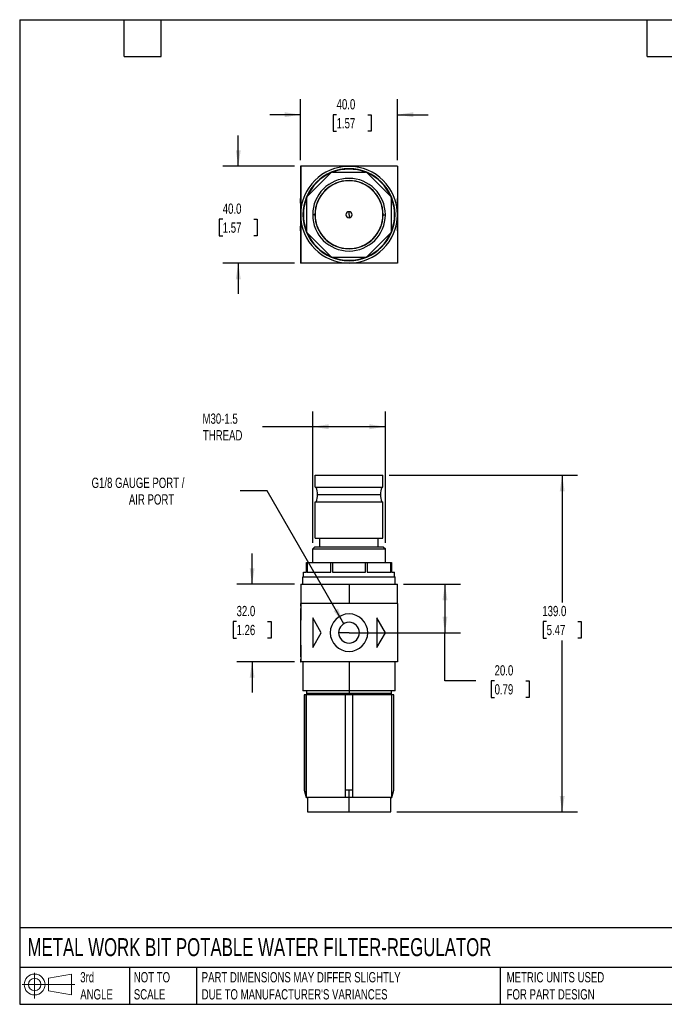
# Model space of a CAD drawing. Header units: millimetres. Extents: x 13 to 546, y 13 to 419.
# Tile 1 of 2: x 13 to 279, y 13 to 419. Entities that reach past the tile are written whole.
import ezdxf

# ---------------------------------------------------------------- set-up
doc = ezdxf.new("R2010")
doc.units = ezdxf.units.MM
doc.header["$LTSCALE"] = 2
doc.linetypes.add('SLD-Solid', pattern=[0])
doc.layers.add('DIMENSIONS', color=140, linetype='SLD-Solid', lineweight=25)
doc.layers.add('TEXT', color=140, linetype='SLD-Solid', lineweight=25)
doc.layers.add('SLD-DEFPOINTS', color=7, linetype='Continuous')
doc.styles.add('SLDTEXTSTYLE0', font='TXT', dxfattribs={"width": 0.7})
doc.dimstyles.new('SLDDIMSTYLE0', dxfattribs={"dimtxt": 4.316016, "dimasz": 6.604, "dimexe": 0, "dimexo": 0.0625, "dimgap": 1.079004, "dimtad": 0, "dimtih": 1, "dimtoh": 1, "dimdec": 1, "dimrnd": 1e-09, "dimzin": 12, "dimdsep": 46, "dimtxsty": 'SLDTEXTSTYLE0', "dimsah": 1, "dimcen": 0.09, "dimadec": 0, "dimazin": 3, "dimtfac": 1, "dimtdec": 1, "dimtofl": 0, "dimtmove": 0, "dimatfit": 3, "dimfxl": 0, "dimfrac": 2, "dimtolj": 1, "dimtzin": 12, "dimarcsym": 0})
doc.dimstyles.new('SLDDIMSTYLE1', dxfattribs={"dimtxt": 4.316016, "dimasz": 6.604, "dimexe": 0, "dimexo": 0.0625, "dimgap": 1.079004, "dimtad": 0, "dimtih": 1, "dimtoh": 1, "dimdec": 1, "dimrnd": 1e-09, "dimzin": 4, "dimdsep": 46, "dimtxsty": 'SLDTEXTSTYLE0', "dimsah": 1, "dimcen": 0.09, "dimadec": 0, "dimazin": 1, "dimtfac": 1, "dimtdec": 1, "dimtmove": 0, "dimatfit": 0, "dimfxl": 0, "dimfrac": 2, "dimtolj": 1, "dimtzin": 12, "dimarcsym": 0})
doc.dimstyles.new('SLDDIMSTYLE2', dxfattribs={"dimtxt": 4.316016, "dimasz": 6.604, "dimexe": 0, "dimexo": 0.0625, "dimgap": 1.079004, "dimtad": 0, "dimtih": 1, "dimtoh": 1, "dimdec": 1, "dimrnd": 1e-09, "dimzin": 4, "dimdsep": 46, "dimtxsty": 'SLDTEXTSTYLE0', "dimsah": 1, "dimcen": 0.09, "dimadec": 0, "dimazin": 1, "dimtfac": 1, "dimtdec": 1, "dimtofl": 0, "dimtmove": 0, "dimatfit": 3, "dimfxl": 0, "dimfrac": 2, "dimtolj": 1, "dimtzin": 12, "dimarcsym": 0})
doc.dimstyles.new('SLDDIMSTYLE3', dxfattribs={"dimtxt": 4.316016, "dimasz": 6.604, "dimexe": 0, "dimexo": 0.0625, "dimgap": 1.079004, "dimtad": 0, "dimtih": 1, "dimtoh": 1, "dimdec": 1, "dimrnd": 1e-09, "dimzin": 12, "dimdsep": 46, "dimtxsty": 'SLDTEXTSTYLE0', "dimsah": 1, "dimcen": 0, "dimadec": 0, "dimazin": 3, "dimtfac": 1, "dimtdec": 1, "dimtofl": 0, "dimtmove": 0, "dimatfit": 3, "dimfxl": 0, "dimfrac": 2, "dimtolj": 1, "dimtzin": 12, "dimarcsym": 0})

# ---------------------------------------------------------------- blocks, each defined once
blk = doc.blocks.new('Block11')
at = {"color": 7, "linetype": 'SLD-Solid', "lineweight": 18}
for p, q in [((5.18, 10.62), (5.18, 0)), ((10.96, 8.33), (20.35, 10.06)), ((10.96, 3.19), (10.96, 8.33)), ((20.35, 10.06), (20.35, 1.46)), ((0, 5.76), (21.75, 5.76)), ((10.96, 3.19), (20.35, 1.46))]:
    blk.add_line(p, q, dxfattribs=at)
for radius in [4.3, 2.57]:
    blk.add_circle((5.18, 5.76), radius, dxfattribs=at)
blk = doc.blocks.new('Block12')
at = {"layer": 'SLD-DEFPOINTS'}
blk.add_blockref('Block11', (0, 0), dxfattribs=at)
blk = doc.blocks.new('_D')
at = {"layer": 'DIMENSIONS'}
for p, q in [((133.64, 203.21), (133.64, 257.44)), ((163.64, 203.21), (163.64, 257.44)), ((133.64, 251.09), (112.89, 251.09)), ((163.64, 251.09), (133.64, 251.09))]:
    blk.add_line(p, q, dxfattribs=at)
for points in [[(133.64, 251.09), (140.25, 250.08), (140.25, 252.11)], [(163.64, 251.09), (157.04, 252.11), (157.04, 250.08)]]:
    blk.add_solid(points, dxfattribs=at)
at = {"layer": 'DIMENSIONS', "char_height": 4.233, "attachment_point": 1, "style": 'SLDTEXTSTYLE0'}
for s, insert in [('M30-1.5', (88.18, 256.55)), ('THREAD', (88.34, 249.69))]:
    blk.add_mtext(s, dxfattribs=dict(at, insert=insert))
blk = doc.blocks.new('_D_1')
at = {"layer": 'DIMENSIONS'}
for p, q in [((108.64, 186.09), (108.64, 198.79)), ((126.15, 186.09), (102.29, 186.09)), ((102.23, 170.72), (100.78, 170.72)), ((100.78, 170.72), (100.78, 163.86)), ((115.05, 170.72), (116.5, 170.72)), ((116.5, 170.72), (116.5, 163.86)), ((100.78, 163.86), (102.23, 163.86)), ((116.5, 163.86), (115.05, 163.86)), ((126.15, 154.09), (102.29, 154.09)), ((108.64, 154.09), (108.64, 141.39))]:
    blk.add_line(p, q, dxfattribs=at)
for points in [[(108.64, 186.09), (109.66, 192.7), (107.63, 192.7)], [(108.64, 154.09), (107.63, 147.49), (109.66, 147.49)]]:
    blk.add_solid(points, dxfattribs=at)
at = {"layer": 'DIMENSIONS', "char_height": 4.233, "attachment_point": 1, "style": 'SLDTEXTSTYLE0'}
for s, insert in [('32.0', (102.23, 177.14)), ('1.26', (102.23, 169.31))]:
    blk.add_mtext(s, dxfattribs=dict(at, insert=insert))
blk = doc.blocks.new('_D_2')
at = {"layer": 'DIMENSIONS'}
for p, q in [((171.13, 186.09), (194.61, 186.09)), ((188.26, 186.09), (188.26, 166.09)), ((151.18, 166.09), (194.61, 166.09)), ((188.26, 146.24), (188.26, 166.09)), ((200.96, 146.24), (188.26, 146.24)), ((208.74, 146.24), (207.29, 146.24)), ((207.29, 146.24), (207.29, 139.38)), ((221.57, 146.24), (223.01, 146.24)), ((223.01, 146.24), (223.01, 139.38)), ((207.29, 139.38), (208.74, 139.38)), ((223.01, 139.38), (221.57, 139.38))]:
    blk.add_line(p, q, dxfattribs=at)
for points in [[(188.26, 186.09), (187.24, 179.49), (189.27, 179.49)], [(188.26, 166.09), (189.27, 172.7), (187.24, 172.7)]]:
    blk.add_solid(points, dxfattribs=at)
at = {"layer": 'DIMENSIONS', "char_height": 4.233, "attachment_point": 1, "style": 'SLDTEXTSTYLE0'}
for s, insert in [('20.0', (208.74, 152.66)), ('0.79', (208.74, 144.83))]:
    blk.add_mtext(s, dxfattribs=dict(at, insert=insert))
blk = doc.blocks.new('_D_3')
at = {"layer": 'DIMENSIONS'}
for p, q in [((165.18, 231.09), (242.99, 231.09)), ((236.64, 231.09), (236.64, 178.54)), ((230.23, 170.72), (228.78, 170.72)), ((228.78, 170.72), (228.78, 163.86)), ((243.05, 170.72), (244.5, 170.72)), ((244.5, 170.72), (244.5, 163.86)), ((228.78, 163.86), (230.23, 163.86)), ((236.64, 92.09), (236.64, 162.89)), ((244.5, 163.86), (243.05, 163.86)), ((168.38, 92.09), (242.99, 92.09))]:
    blk.add_line(p, q, dxfattribs=at)
for points in [[(236.64, 231.09), (235.63, 224.49), (237.66, 224.49)], [(236.64, 92.09), (237.66, 98.7), (235.63, 98.7)]]:
    blk.add_solid(points, dxfattribs=at)
at = {"layer": 'DIMENSIONS', "char_height": 4.233, "attachment_point": 1, "style": 'SLDTEXTSTYLE0'}
for s, insert in [('139.0', (228.43, 177.14)), ('5.47', (230.23, 169.31))]:
    blk.add_mtext(s, dxfattribs=dict(at, insert=insert))
blk = doc.blocks.new('_D_4')
at = {"layer": 'DIMENSIONS'}
for p, q in [((114.86, 224.61), (103.75, 224.61)), ((146.5, 169.8), (114.86, 224.61))]:
    blk.add_line(p, q, dxfattribs=at)
blk.add_solid([(146.5, 169.8), (144.08, 176.03), (142.32, 175.01)], dxfattribs=at)
at = {"layer": 'DIMENSIONS', "attachment_point": 1, "style": 'SLDTEXTSTYLE0'}
for s, insert, char_height in [('G1/8 GAUGE PORT /', (42.38, 230.06), 4.2333), ('AIR PORT', (57.77, 223.2), 4.233)]:
    blk.add_mtext(s, dxfattribs=dict(at, insert=insert, char_height=char_height))
blk = doc.blocks.new('_D_8')
at = {"layer": 'DIMENSIONS'}
for p, q in [((102.93, 358.61), (102.93, 371.31)), ((126.1, 358.61), (96.58, 358.61)), ((96.52, 336.8), (95.07, 336.8)), ((95.07, 336.8), (95.07, 329.94)), ((109.34, 336.8), (110.79, 336.8)), ((110.79, 336.8), (110.79, 329.94)), ((95.07, 329.94), (96.52, 329.94)), ((110.79, 329.94), (109.34, 329.94)), ((126.1, 318.61), (96.58, 318.61)), ((102.93, 318.61), (102.93, 305.91))]:
    blk.add_line(p, q, dxfattribs=at)
for points in [[(102.93, 358.61), (103.94, 365.21), (101.91, 365.21)], [(102.93, 318.61), (101.91, 312), (103.94, 312)]]:
    blk.add_solid(points, dxfattribs=at)
at = {"layer": 'DIMENSIONS', "char_height": 4.233, "attachment_point": 1, "style": 'SLDTEXTSTYLE0'}
for s, insert in [('40.0', (96.52, 343.22)), ('1.57', (96.52, 335.4))]:
    blk.add_mtext(s, dxfattribs=dict(at, insert=insert))
blk = doc.blocks.new('_D_9')
at = {"layer": 'DIMENSIONS'}
for p, q in [((128.64, 361.15), (128.64, 386.24)), ((168.64, 361.15), (168.64, 386.24)), ((128.64, 379.89), (115.94, 379.89)), ((143.52, 379.89), (142.07, 379.89)), ((142.07, 379.89), (142.07, 373.03)), ((156.35, 379.89), (157.8, 379.89)), ((157.8, 379.89), (157.8, 373.03)), ((168.64, 379.89), (181.34, 379.89)), ((142.07, 373.03), (143.52, 373.03)), ((157.8, 373.03), (156.35, 373.03))]:
    blk.add_line(p, q, dxfattribs=at)
for points in [[(128.64, 379.89), (122.04, 380.9), (122.04, 378.87)], [(168.64, 379.89), (175.25, 378.87), (175.25, 380.9)]]:
    blk.add_solid(points, dxfattribs=at)
at = {"layer": 'DIMENSIONS', "char_height": 4.233, "attachment_point": 1, "style": 'SLDTEXTSTYLE0'}
for s, insert in [('40.0', (143.52, 386.31)), ('1.57', (143.52, 378.49))]:
    blk.add_mtext(s, dxfattribs=dict(at, insert=insert))

msp = doc.modelspace()

# ---------------------------------------------------------------- linework, layer by layer
for p, q in [((128.64, 358.61), (128.64, 349.47)), ((128.69, 358.61), (128.64, 358.61)), ((168.59, 358.61), (128.69, 358.61)), ((128.69, 358.61), (128.69, 338.61)), ((168.59, 358.61), (168.59, 338.61)), ((168.64, 358.61), (168.59, 358.61)), ((168.64, 358.61), (168.64, 349.47)), ((141.12, 355.84), (131.41, 346.12)), ((141.77, 356.11), (155.51, 356.11)), ((165.87, 346.12), (156.16, 355.84)), ((128.69, 349.47), (128.64, 349.47)), ((128.64, 349.47), (128.64, 345.24)), ((131.14, 345.47), (131.14, 331.74)), ((166.14, 331.74), (166.14, 345.47)), ((168.64, 349.47), (168.59, 349.47)), ((168.64, 349.47), (168.64, 345.24)), ((128.69, 345.24), (128.64, 345.24)), ((128.64, 343.4), (128.64, 345.24)), ((128.64, 343.4), (128.69, 343.4)), ((128.64, 343.4), (128.64, 333.81)), ((168.59, 345.24), (168.64, 345.24)), ((168.64, 343.4), (168.59, 343.4)), ((168.64, 343.4), (168.64, 345.24)), ((168.64, 343.4), (168.64, 333.81)), ((128.69, 338.61), (128.69, 318.61)), ((134.56, 338.61), (133.64, 338.61)), ((148.64, 338.61), (148.64, 339.86)), ((148.64, 338.61), (148.64, 337.36)), ((162.72, 338.61), (163.64, 338.61)), ((168.59, 338.61), (168.59, 318.61)), ((128.69, 333.81), (128.64, 333.81)), ((128.64, 331.97), (128.64, 333.81)), ((168.59, 333.81), (168.64, 333.81)), ((168.64, 331.97), (168.64, 333.81)), ((128.64, 331.97), (128.69, 331.97)), ((128.64, 331.97), (128.64, 327.74)), ((131.41, 331.09), (141.12, 321.37)), ((156.16, 321.37), (165.87, 331.09)), ((168.64, 331.97), (168.59, 331.97)), ((168.64, 331.97), (168.64, 327.74)), ((128.69, 327.74), (128.64, 327.74)), ((128.64, 327.74), (128.64, 318.61)), ((168.64, 327.74), (168.59, 327.74)), ((168.64, 327.74), (168.64, 318.61)), ((141.77, 321.11), (155.51, 321.11)), ((128.69, 318.61), (128.64, 318.61)), ((168.59, 318.61), (128.69, 318.61)), ((168.64, 318.61), (168.59, 318.61)), ((134.64, 231.09), (162.64, 231.09)), ((134.64, 226.09), (134.64, 231.09)), ((162.64, 226.09), (162.64, 231.09)), ((134.64, 226.09), (162.64, 226.09)), ((134.64, 220.09), (162.64, 220.09)), ((134.64, 205.09), (134.64, 220.09)), ((135.6, 223.09), (161.68, 223.09)), ((162.64, 205.09), (162.64, 220.09)), ((134.64, 205.09), (162.64, 205.09)), ((136.64, 201.59), (136.64, 205.09)), ((160.64, 201.59), (160.64, 205.09)), ((134.56, 201.59), (133.64, 200.67)), ((133.64, 200.67), (163.64, 200.67)), ((133.64, 195.09), (133.64, 200.67)), ((134.56, 201.59), (162.72, 201.59)), ((162.72, 201.59), (163.64, 200.67)), ((163.64, 195.09), (163.64, 200.67)), ((131.14, 191.09), (131.14, 195.09)), ((131.14, 195.09), (131.41, 195.09)), ((131.41, 195.09), (131.41, 191.09)), ((131.41, 195.09), (141.12, 195.09)), ((141.12, 191.09), (141.12, 195.09)), ((141.12, 195.09), (141.77, 195.09)), ((141.77, 195.09), (141.77, 191.09)), ((141.77, 195.09), (155.51, 195.09)), ((155.51, 191.09), (155.51, 195.09)), ((155.51, 195.09), (156.16, 195.09)), ((156.16, 195.09), (156.16, 191.09)), ((156.16, 195.09), (165.87, 195.09)), ((165.87, 191.09), (165.87, 195.09)), ((165.87, 195.09), (166.14, 195.09)), ((166.14, 195.09), (166.14, 191.09)), ((129.84, 191.09), (131.14, 191.09)), ((129.84, 189.09), (129.84, 191.09)), ((131.41, 191.09), (141.12, 191.09)), ((141.77, 191.09), (155.51, 191.09)), ((156.16, 191.09), (165.87, 191.09)), ((166.14, 191.09), (167.44, 191.09)), ((167.44, 189.09), (167.44, 191.09)), ((129.64, 189.09), (167.64, 189.09)), ((129.64, 186.09), (129.64, 189.09)), ((167.64, 186.09), (167.64, 189.09)), ((128.69, 186.09), (128.69, 178.09)), ((128.69, 186.09), (148.64, 186.09)), ((148.64, 186.09), (148.64, 178.09)), ((148.64, 186.09), (168.59, 186.09)), ((168.59, 178.09), (168.59, 186.09)), ((128.69, 178.09), (128.64, 178.09)), ((128.64, 178.09), (128.64, 177.09)), ((128.69, 177.09), (128.64, 177.09)), ((128.64, 176.09), (128.69, 176.09)), ((128.64, 176.09), (128.64, 171.19)), ((128.69, 178.09), (128.69, 171.19)), ((168.59, 178.09), (128.69, 178.09)), ((168.64, 178.09), (168.59, 178.09)), ((168.59, 178.09), (168.59, 171.19)), ((168.59, 177.09), (168.64, 177.09)), ((168.64, 176.09), (168.59, 176.09)), ((168.64, 178.09), (168.64, 177.09)), ((168.64, 176.09), (168.64, 171.19)), ((128.64, 171.19), (128.64, 160.99)), ((128.69, 171.19), (128.64, 171.19)), ((133.64, 172.16), (133.64, 160.03)), ((137.14, 166.09), (133.64, 172.16)), ((160.14, 172.16), (160.14, 160.03)), ((163.64, 166.09), (160.14, 172.16)), ((168.64, 171.19), (168.59, 171.19)), ((168.64, 171.19), (168.64, 160.99)), ((133.64, 160.03), (137.14, 166.09)), ((148.64, 166.09), (144.36, 166.09)), ((148.64, 166.09), (152.92, 166.09)), ((160.14, 160.03), (163.64, 166.09)), ((128.69, 160.99), (128.64, 160.99)), ((128.64, 160.99), (128.64, 156.09)), ((128.69, 160.99), (128.69, 154.09)), ((168.64, 160.99), (168.59, 160.99)), ((168.59, 160.99), (168.59, 154.09)), ((168.64, 160.99), (168.64, 156.09)), ((128.69, 156.09), (128.64, 156.09)), ((128.64, 155.09), (128.64, 154.09)), ((128.64, 155.09), (128.69, 155.09)), ((168.59, 156.09), (168.64, 156.09)), ((168.64, 155.09), (168.59, 155.09)), ((168.64, 155.09), (168.64, 154.09)), ((128.64, 154.09), (128.69, 154.09)), ((168.59, 154.09), (128.69, 154.09)), ((129.64, 154.09), (129.64, 142.09)), ((148.64, 154.09), (148.64, 142.09)), ((167.64, 142.09), (167.64, 154.09)), ((168.59, 154.09), (168.64, 154.09)), ((148.64, 142.09), (129.64, 142.09)), ((130.14, 140.49), (130.14, 101.09)), ((130.2, 140.49), (130.14, 140.49)), ((130.2, 140.49), (130.2, 101.09)), ((131.16, 140.49), (130.2, 140.49)), ((131.09, 142.09), (131.09, 140.99)), ((131.09, 140.99), (131.34, 140.74)), ((148.64, 140.99), (131.09, 140.99)), ((131.34, 140.74), (131.09, 140.49)), ((147.14, 140.49), (131.16, 140.49)), ((131.16, 98.09), (131.16, 140.49)), ((148.64, 140.74), (131.34, 140.74)), ((147.14, 101.09), (147.14, 140.49)), ((150.14, 140.49), (147.14, 140.49)), ((167.64, 142.09), (148.64, 142.09)), ((148.64, 142.09), (148.64, 140.99)), ((148.64, 140.74), (148.64, 140.99)), ((166.19, 140.99), (148.64, 140.99)), ((165.94, 140.74), (148.64, 140.74)), ((148.64, 140.74), (148.64, 140.49)), ((150.14, 140.49), (150.14, 101.09)), ((166.13, 140.49), (150.14, 140.49)), ((165.94, 140.74), (166.19, 140.99)), ((166.19, 140.49), (165.94, 140.74)), ((166.13, 140.49), (166.13, 98.09)), ((167.08, 140.49), (166.13, 140.49)), ((166.19, 140.99), (166.19, 142.09)), ((167.08, 101.09), (167.08, 140.49)), ((167.14, 140.49), (167.08, 140.49)), ((167.14, 101.09), (167.14, 140.49)), ((130.14, 101.09), (130.95, 98.09)), ((130.2, 101.09), (130.14, 101.09)), ((131.01, 98.09), (130.95, 98.09)), ((131.01, 98.09), (131.16, 98.09)), ((147.14, 98.09), (131.16, 98.09)), ((131.44, 98.09), (131.44, 92.09)), ((148.64, 101.09), (147.14, 101.09)), ((147.14, 98.09), (147.14, 101.09)), ((148.64, 98.09), (147.14, 98.09)), ((150.14, 101.09), (148.64, 101.09)), ((148.64, 98.09), (148.64, 101.09)), ((150.14, 98.09), (148.64, 98.09)), ((148.64, 92.09), (148.64, 98.09)), ((150.14, 101.09), (150.14, 98.09)), ((166.13, 98.09), (150.14, 98.09)), ((165.84, 92.09), (165.84, 98.09)), ((166.13, 98.09), (166.27, 98.09)), ((166.34, 98.09), (166.27, 98.09)), ((166.34, 98.09), (167.14, 101.09)), ((167.14, 101.09), (167.08, 101.09)), ((131.44, 92.09), (148.64, 92.09)), ((148.64, 92.09), (165.84, 92.09))]:
    msp.add_line(p, q)
at = {"flags": 128}
for points in [[(130.2, 101.09), (130.65, 99.41), (131.01, 98.09)], [(166.27, 98.09), (166.73, 99.77), (167.08, 101.09)]]:
    msp.add_lwpolyline(points, dxfattribs=at)
for centre, radius, start, end in [((148.64, 338.61), 19.95, 90, 270), ((148.64, 338.61), 19.95, 270, 90), ((148.64, 338.61), 19, 0, 180), ((148.64, 338.61), 18.8, 113.5679, 156.4321), ((148.64, 338.61), 15, 0, 180), ((148.64, 338.61), 18.8, 111.4321, 113.5679), ((148.64, 338.61), 18.8, 68.5679, 111.4321), ((148.64, 338.61), 18.8, 66.4321, 68.5679), ((148.64, 338.61), 18.8, 23.5679, 66.4321), ((148.64, 338.61), 14.08, 0, 180), ((148.64, 338.61), 14, 0, 180), ((148.64, 338.61), 18.8, 158.5679, 180), ((148.64, 338.61), 18.8, 156.4321, 158.5679), ((148.64, 338.61), 18.8, 21.4321, 23.5679), ((148.64, 338.61), 18.8, 0, 21.4321), ((148.64, 338.61), 19, 180, 0), ((148.64, 338.61), 18.8, 180, 201.4321), ((148.64, 338.61), 15, 180, 0), ((148.64, 338.61), 14.08, 180, 0), ((148.64, 338.61), 14, 180, 0), ((148.64, 338.61), 1.25, 90, 270), ((148.64, 338.61), 1.25, 270, 90), ((148.64, 338.61), 18.8, 338.5679, 0), ((148.64, 338.61), 18.8, 201.4321, 203.5679), ((148.64, 338.61), 18.8, 203.5679, 246.4321), ((148.64, 338.61), 18.8, 293.5679, 336.4321), ((148.64, 338.61), 18.8, 336.4321, 338.5679), ((148.64, 338.61), 18.8, 246.4321, 248.5679), ((148.64, 338.61), 18.8, 248.5679, 291.4321), ((148.64, 338.61), 18.8, 291.4321, 293.5679), ((125.6, 223.09), 10, 0, 17.4576), ((171.68, 223.09), 10, 162.5424, 180), ((125.6, 223.09), 10, 342.5424, 0), ((171.68, 223.09), 10, 180, 197.4576), ((148.64, 166.09), 7.75, 0, 180), ((148.64, 166.09), 4.28, 0, 180), ((148.64, 166.09), 7.75, 180, 0), ((148.64, 166.09), 4.28, 180, 0)]:
    msp.add_arc(centre, radius, start, end)
at = {"layer": 'TEXT'}
for p, q in [((12.7, 419.1), (546.1, 419.1)), ((12.7, 419.1), (12.7, 12.7)), ((55.88, 403.86), (55.88, 419.1)), ((71.12, 403.86), (71.12, 419.1)), ((271.78, 403.86), (271.78, 419.1)), ((55.88, 403.86), (71.12, 403.86)), ((271.78, 403.86), (287.02, 403.86)), ((546.1, 44.25), (12.7, 44.25)), ((546.1, 27.94), (12.7, 27.94)), ((58.09, 27.94), (58.09, 12.7)), ((85.67, 27.94), (85.67, 12.7)), ((210.97, 27.94), (210.97, 12.7)), ((12.7, 12.7), (546.1, 12.7))]:
    msp.add_line(p, q, dxfattribs=at)

# ---------------------------------------------------------------- block references
at = {"layer": 'SLD-DEFPOINTS'}
msp.add_blockref('Block12', (13.68, 15.11), dxfattribs=at)

# ---------------------------------------------------------------- texts
at = {"layer": 'TEXT', "attachment_point": 1, "style": 'SLDTEXTSTYLE0'}
for s, insert, char_height in [('METAL WORK BIT POTABLE WATER FILTER-REGULATOR', (15.93, 40), 7.4083), ('3rd^JANGLE', (37.7, 25.99), 4.233), ('NOT TO^JSCALE', (59.81, 25.99), 4.2333), ("PART DIMENSIONS MAY DIFFER SLIGHTLY ^JDUE TO MANUFACTURER'S VARIANCES", (87.83, 25.99), 4.2333), ('METRIC UNITS USED ^JFOR PART DESIGN', (213.71, 25.99), 4.2333)]:
    msp.add_mtext(s, dxfattribs=dict(at, insert=insert, char_height=char_height))

# ---------------------------------------------------------------- dimensions: what is measured, and where the dimension line sits
at = {"layer": 'DIMENSIONS'}
dim = msp.add_linear_dim(base=(128.64, 379.89), p1=(168.64, 358.61), p2=(128.64, 358.61), dimstyle='SLDDIMSTYLE1', dxfattribs=at)
dim.commit()
dim.dimension.update_dxf_attribs({"geometry": '_D_9', "text_midpoint": (149.93, 379.89), "dimtype": 160})
for base, p1, p2, dimstyle, picture, middle in [((102.93, 318.61), (128.64, 358.61), (128.64, 318.61), 'SLDDIMSTYLE1', '_D_8', (102.93, 336.8)), ((236.64, 92.09), (162.64, 231.09), (165.84, 92.09), 'SLDDIMSTYLE2', '_D_3', (236.64, 170.72)), ((108.64, 154.09), (128.69, 186.09), (128.69, 154.09), 'SLDDIMSTYLE1', '_D_1', (108.64, 170.72)), ((188.26, 166.09), (168.59, 186.09), (148.64, 166.09), 'SLDDIMSTYLE2', '_D_2', (188.26, 146.24))]:
    dim = msp.add_linear_dim(base=base, p1=p1, p2=p2, angle=90, dimstyle=dimstyle, dxfattribs=at)
    dim.commit()
    dim.dimension.update_dxf_attribs({"geometry": picture, "text_midpoint": middle, "dimtype": 160})
dim = msp.add_linear_dim(base=(163.64, 251.09), p1=(133.64, 200.67), p2=(163.64, 200.67), text='M30-1.5\\PTHREAD', dimstyle='SLDDIMSTYLE0', dxfattribs=at)
dim.commit()
dim.dimension.update_dxf_attribs({"geometry": '_D', "text_midpoint": (100.05, 251.09), "dimtype": 160})
dim = msp.add_radius_dim(center=(148.64, 166.09), mpoint=(146.5, 169.8), text='G1/8 GAUGE PORT /\\PAIR PORT', dimstyle='SLDDIMSTYLE3', dxfattribs=at)
dim.commit()
dim.dimension.update_dxf_attribs({"geometry": '_D_4', "text_midpoint": (71.48, 224.61), "dimtype": 164})

doc.saveas('drawing.dxf')
